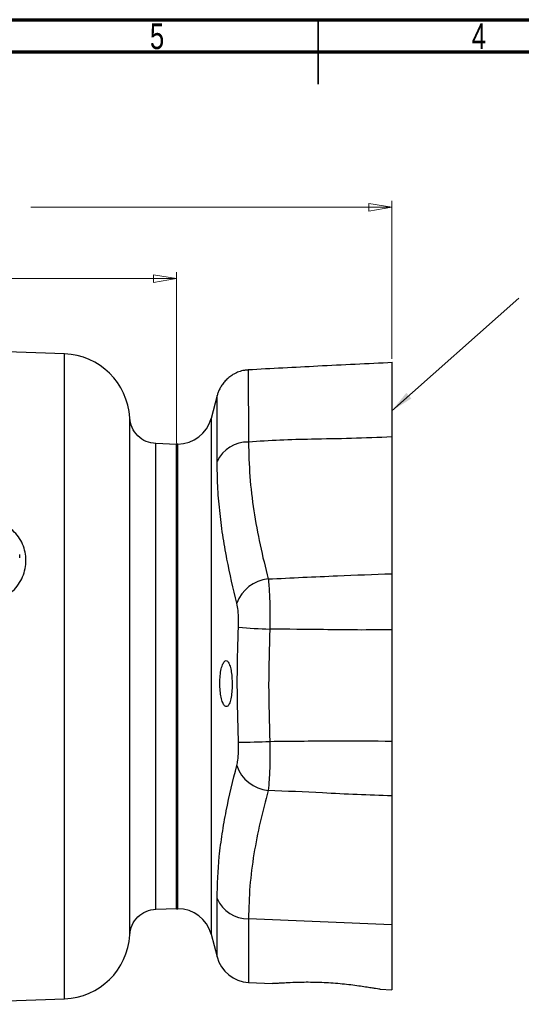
# Model space of a CAD drawing. Header units: inches. Extents: x 0.6 to 16.3, y 0.2 to 11.5.
# Tile 7 of 12: x 6.6 to 9.7, y 5.5 to 11.5. Entities that reach past the tile are written whole.
import ezdxf

# ---------------------------------------------------------------- set-up
doc = ezdxf.new("R2010")
doc.units = ezdxf.units.IN
doc.header["$MEASUREMENT"] = 0
doc.styles.add('SLDTEXTSTYLE0', font='TXT', dxfattribs={"width": 0.75})
doc.dimstyles.new('SLDDIMSTYLE1', dxfattribs={"dimtxt": 0.137795, "dimasz": 0.14, "dimexe": 0, "dimexo": 0.0625, "dimgap": 0.034449, "dimtad": 0, "dimdec": 1, "dimlfac": 1.5, "dimrnd": 1e-09, "dimzin": 12, "dimdsep": 46, "dimtxsty": 'SLDTEXTSTYLE0', "dimblk1": 'CLOSED', "dimblk2": 'CLOSED', "dimsah": 1, "dimcen": 0.09, "dimadec": 0, "dimazin": 3, "dimtfac": 1, "dimtdec": 1, "dimtofl": 0, "dimtmove": 0, "dimatfit": 3, "dimldrblk": 'CLOSED', "dimfxl": 0, "dimfrac": 2, "dimtolj": 1, "dimtzin": 12, "dimarcsym": 0})
doc.dimstyles.new('SLDDIMSTYLE5', dxfattribs={"dimtxt": 0.18, "dimasz": 0.14, "dimexe": 0, "dimexo": 0.0625, "dimgap": 0, "dimtad": 0, "dimtih": 1, "dimtoh": 1, "dimdec": 0, "dimrnd": 1e-09, "dimzin": 0, "dimdsep": 46, "dimtxsty": 'Standard', "dimsah": 1, "dimcen": 0.09, "dimadec": 0, "dimazin": 0, "dimtfac": 0.14, "dimtdec": 0, "dimtofl": 0, "dimtmove": 0, "dimatfit": 3, "dimfxl": 0, "dimfrac": 2, "dimtolj": 1, "dimtzin": 0, "dimarcsym": 0})

# ---------------------------------------------------------------- blocks, each defined once
blk = doc.blocks.new('_Closed')
at = {"color": 0, "linetype": 'ByBlock', "lineweight": -2}
for p, q in [((-1, 0.166667), (0, 0)), ((-1, 0.166667), (-1, -0.166667)), ((0, 0), (-1, -0.166667)), ((0, 0), (-1, 0))]:
    blk.add_line(p, q, dxfattribs=at)
blk = doc.blocks.new('_D_9')
at = {"color": 7, "linetype": 'Continuous', "lineweight": 0}
for p, q in [((6.2376, 10.5478), (6.1957, 10.5478)), ((6.1957, 10.5478), (6.1957, 10.3291)), ((6.5431, 10.5478), (6.5851, 10.5478)), ((6.5851, 10.5478), (6.5851, 10.3291)), ((8.9139, 9.423), (8.9139, 10.3887)), ((4.5519, 10.3494), (6.0748, 10.3494)), ((6.1957, 10.3291), (6.2376, 10.3291)), ((6.5851, 10.3291), (6.5431, 10.3291)), ((8.9139, 10.3494), (6.7059, 10.3494))]:
    blk.add_line(p, q, dxfattribs=at)
at = {"color": 7, "linetype": 'Continuous', "lineweight": 18, "xscale": 0.14, "yscale": 0.14, "rotation": 180.0000000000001}
blk.add_blockref('_Closed', (4.5519, 10.3494), dxfattribs=at)
at = {"color": 7, "linetype": 'Continuous', "lineweight": 18, "xscale": 0.14, "yscale": 0.14}
blk.add_blockref('_Closed', (8.9139, 10.3494), dxfattribs=at)
at = {"color": 7, "linetype": 'Continuous', "lineweight": 18, "char_height": 0.1378, "attachment_point": 1, "style": 'SLDTEXTSTYLE0'}
for s, insert in [('166', (6.2376, 10.5067)), ('6.5', (6.2631, 10.3005))]:
    blk.add_mtext(s, dxfattribs=dict(at, insert=insert))
blk = doc.blocks.new('_D_10')
at = {"color": 7, "linetype": 'Continuous', "lineweight": 0}
for p, q in [((5.7475, 10.1125), (5.7055, 10.1125)), ((5.7055, 10.1125), (5.7055, 9.8938)), ((6.0529, 10.1125), (6.0949, 10.1125)), ((6.0949, 10.1125), (6.0949, 9.8938)), ((7.5972, 8.908), (7.5972, 9.9534)), ((4.5519, 9.9141), (5.5846, 9.9141)), ((5.7055, 9.8938), (5.7475, 9.8938)), ((6.0949, 9.8938), (6.0529, 9.8938)), ((7.5972, 9.9141), (6.2157, 9.9141))]:
    blk.add_line(p, q, dxfattribs=at)
at = {"color": 7, "linetype": 'Continuous', "lineweight": 18, "xscale": 0.14, "yscale": 0.14}
for p, rotation in [((4.5519, 9.9141), 180), ((7.5972, 9.9141), 360)]:
    blk.add_blockref('_Closed', p, dxfattribs=dict(at, rotation=rotation))
at = {"color": 7, "linetype": 'Continuous', "lineweight": 18, "char_height": 0.1378, "attachment_point": 1, "style": 'SLDTEXTSTYLE0'}
for s, insert in [('116', (5.7475, 10.0714)), ('4.6', (5.7729, 9.8652))]:
    blk.add_mtext(s, dxfattribs=dict(at, insert=insert))

msp = doc.modelspace()

# ---------------------------------------------------------------- linework, layer by layer
at = {"color": 7, "linetype": 'Continuous', "lineweight": 70}
for p, q in [((0.5906, 11.4961), (16.3386, 11.4961)), ((0.7874, 11.2992), (16.1417, 11.2992))]:
    msp.add_line(p, q, dxfattribs=at)
at = {"color": 7, "linetype": 'Continuous', "lineweight": 35}
for p, q in [((8.4646, 11.4961), (8.4646, 11.1024)), ((8.4646, 11.2992), (8.4646, 11.4961))]:
    msp.add_line(p, q, dxfattribs=at)
at = {"color": 7, "linetype": 'Continuous', "lineweight": 25}
for p, q in [((6.913, 9.4534), (4.5519, 9.5359)), ((7.8468, 9.1995), (7.8089, 9.0582)), ((8.9139, 8.9459), (8.9139, 8.11)), ((7.5972, 8.9007), (7.4707, 8.9051)), ((7.6061, 8.9026), (7.5972, 8.9026)), ((7.5972, 8.9022), (7.5972, 8.9026)), ((7.5972, 6.0626), (7.5972, 8.9022)), ((6.6385, 8.2061), (6.6385, 8.228)), ((8.9139, 7.7677), (8.9139, 7.0873)), ((8.9139, 6.7525), (8.9139, 5.965)), ((7.4707, 6.06), (7.5972, 6.0645)), ((7.5972, 6.0626), (7.6061, 6.0626)), ((8.9139, 5.965), (8.038, 6.0013)), ((8.9139, 5.965), (8.9139, 5.5664)), ((7.8089, 5.9069), (7.8462, 5.7677)), ((8.038, 5.6123), (8.184, 5.6047)), ((8.8437, 5.5701), (8.9139, 5.5664)), ((5.9599, 5.4784), (6.913, 5.5117))]:
    msp.add_line(p, q, dxfattribs=at)
at = {"color": 8, "linetype": 'Continuous', "lineweight": 25}
for p, q in [((6.913, 7.4826), (6.913, 9.4534)), ((7.8089, 9.0582), (7.8089, 5.9069)), ((7.6061, 8.9022), (7.6061, 8.9026)), ((7.6061, 6.0626), (7.6061, 8.9022)), ((6.913, 5.5117), (6.913, 7.4826)), ((7.8462, 5.7677), (7.8462, 6.1244)), ((8.038, 6.0013), (8.038, 5.6123))]:
    msp.add_line(p, q, dxfattribs=at)
at = {"color": 8, "linetype": 'Continuous', "lineweight": 25, "flags": 128}
for points in [[(8.0358, 9.3544), (8.0358, 9.3551), (8.0358, 9.3444), (8.0359, 9.3208), (8.0361, 9.2834), (8.0364, 9.2329), (8.0367, 9.1717), (8.0371, 9.0988), (8.0375, 9.0123), (8.0381, 8.9146), (8.0381, 8.9146), (8.0381, 8.9146)], [(7.3113, 5.9024), (7.3113, 5.9024), (7.3113, 5.9026), (7.3113, 5.9037), (7.3113, 5.9064), (7.3113, 5.9119), (7.3113, 5.9172), (7.3113, 5.9236), (7.3113, 5.9314), (7.3113, 5.9407), (7.3113, 5.96), (7.3113, 5.9792), (7.3113, 5.9983), (7.3113, 6.0231), (7.3113, 6.0462), (7.3113, 6.0606), (7.3113, 6.0716), (7.3113, 6.0947), (7.3113, 6.132), (7.3113, 6.1866), (7.3113, 6.2054), (7.3113, 6.2206), (7.3113, 6.236), (7.3113, 6.2519), (7.3113, 6.268), (7.3113, 6.2844), (7.3113, 6.2976), (7.3113, 6.3109), (7.3113, 6.3244), (7.3113, 6.3382), (7.3113, 6.352), (7.3113, 6.3661), (7.3113, 6.3784), (7.3113, 6.4049), (7.3113, 6.445), (7.3113, 6.4992), (7.3113, 6.5373), (7.3113, 6.5754), (7.3113, 6.6133), (7.3113, 6.6514), (7.3113, 6.7766), (7.3113, 6.7985), (7.3113, 6.8051), (7.3113, 6.8192), (7.3113, 6.8411), (7.3113, 6.8841), (7.3113, 6.9425), (7.3113, 6.9595), (7.3113, 6.9617), (7.3113, 6.962), (7.3113, 6.962), (7.3113, 6.962), (7.3113, 6.962), (7.3113, 6.962), (7.3113, 6.962), (7.3113, 6.962), (7.3113, 6.962), (7.3113, 6.9627), (7.3113, 6.9661), (7.3113, 6.9805), (7.3113, 7.0051), (7.3113, 7.04), (7.3113, 7.1161), (7.3113, 7.2189), (7.3113, 7.238), (7.3113, 7.2569), (7.3113, 7.2759), (7.3113, 7.2948), (7.3113, 7.3138), (7.3113, 7.3381), (7.3113, 7.3624), (7.3113, 7.3867), (7.3113, 7.411), (7.3113, 7.4354), (7.3113, 7.4598), (7.3113, 7.4842), (7.3113, 7.5026), (7.3113, 7.5426), (7.3113, 7.6021), (7.3113, 7.6625), (7.3113, 7.7089), (7.3113, 7.7548), (7.3113, 7.798), (7.3113, 7.8335), (7.3113, 7.888), (7.3113, 7.949), (7.3113, 8.0161), (7.3113, 8.089), (7.3113, 8.172), (7.3113, 8.2486), (7.3113, 8.3248), (7.3113, 8.3892), (7.3113, 8.4515), (7.3113, 8.5228), (7.3113, 8.6012), (7.3113, 8.6497), (7.3113, 8.6865), (7.3113, 8.7139), (7.3113, 8.7453), (7.3113, 8.7828), (7.3113, 8.8216), (7.3113, 8.8606), (7.3113, 8.8934), (7.3113, 8.9207), (7.3113, 8.9431), (7.3113, 8.9597), (7.3113, 8.9801), (7.3113, 9.0017), (7.3113, 9.0179), (7.3113, 9.0296), (7.3113, 9.0383), (7.3113, 9.0442), (7.3113, 9.05), (7.3113, 9.0552), (7.3113, 9.0595), (7.3113, 9.0616), (7.3113, 9.0624), (7.3113, 9.0626)]]:
    msp.add_lwpolyline(points, dxfattribs=at)
at = {"color": 7, "linetype": 'Continuous', "lineweight": 25}
for centre, radius, start, end in [((6.8985, 9.0404), 0.4133, 3.07367, 88), ((7.6061, 9.1125), 0.21, 270, 345), ((8.032, 8.7097), 0.205, 88.31518, 155.01231), ((8.1795, 7.8525), 0.2265, 95.38401, 160.18681), ((8.2793, 10.9961), 3.2266, 264.62313, 268.03698), ((7.9701, 10.984), 3.9036, 270.09938, 272.91624), ((8.1801, 7.0098), 0.2254, 198.61298, 264.45941), ((8.0341, 6.2062), 0.2049, 203.53862, 271.11335), ((7.6061, 5.8526), 0.21, 15, 90), ((6.8985, 5.9248), 0.4133, 272, 356.90815), ((8.049, 5.822), 0.21, 195, 267)]:
    msp.add_arc(centre, radius, start, end, dxfattribs=at)
for points, knots in [([(8.9194, 9.4001), (8.7669, 9.393), (8.4723, 9.3792), (8.1778, 9.3632), (8.0357, 9.3554)], [0, 0, 0, 0, 0.517473, 1, 1, 1, 1]), ([(8.9139, 9.3981), (8.9139, 9.3986), (8.9139, 9.4024), (8.9139, 9.3859), (8.9139, 9.3476), (8.9139, 9.2834), (8.9139, 9.1946), (8.9139, 9.0835), (8.9139, 8.9917), (8.9139, 8.9459)], [0, 0, 0, 0, 0.0259005, 0.1855937, 0.3457963, 0.5054899, 0.6701405, 0.8353493, 1, 1, 1, 1]), ([(8.0357, 9.3551), (8.0281, 9.3546), (8.0088, 9.3535), (7.9794, 9.345), (7.9491, 9.3315), (7.9228, 9.3144), (7.9004, 9.2947), (7.8821, 9.2735), (7.8676, 9.2516), (7.8569, 9.23), (7.8502, 9.2126), (7.8477, 9.2025), (7.847, 9.1994)], [0, 0, 0, 0, 0.087892, 0.221186, 0.347342, 0.467017, 0.580412, 0.687399, 0.787562, 0.880176, 0.964169, 1, 1, 1, 1]), ([(7.4719, 8.905), (7.4514, 8.908), (7.4103, 8.9138), (7.3585, 8.9502), (7.3213, 9.0012), (7.3146, 9.0422), (7.3113, 9.0626)], [0, 0, 0, 0, 0.250008, 0.500015, 0.750007, 1, 1, 1, 1]), ([(8.9139, 8.9459), (8.8321, 8.9426), (8.6685, 8.9358), (8.4408, 8.9326), (8.2305, 8.927), (8.1022, 8.9187), (8.0381, 8.9146)], [0, 0, 0, 0, 0.279922, 0.56025, 0.780285, 1, 1, 1, 1]), ([(8.0381, 8.9146), (8.0396, 8.8445), (8.0428, 8.7041), (8.0686, 8.4945), (8.1068, 8.2857), (8.1411, 8.1472), (8.1583, 8.078)], [0, 0, 0, 0, 0.2490215, 0.4980662, 0.7490204, 1, 1, 1, 1]), ([(7.9665, 7.9293), (7.9451, 8.0193), (7.912, 8.1584), (7.8796, 8.3482), (7.8605, 8.4974), (7.8483, 8.6469), (7.8469, 8.7465), (7.8462, 8.7963)], [0, 0, 0, 0, 0.313072, 0.484483, 0.655887, 0.827945, 1, 1, 1, 1]), ([(8.1583, 8.078), (8.2994, 8.0847), (8.5512, 8.0967), (8.8031, 8.106), (8.9139, 8.11)], [0, 0, 0, 0, 0.560078, 1, 1, 1, 1]), ([(8.1583, 8.078), (8.1583, 8.078), (8.1598, 8.0647), (8.1626, 8.0355), (8.1659, 7.985), (8.1682, 7.9287), (8.1695, 7.8575), (8.1693, 7.8037), (8.1687, 7.7714), (8.1687, 7.7714)], [0, 0, 0, 0, 0.000005, 0.178753, 0.357496, 0.539397, 0.721296, 0.999995, 1, 1, 1, 1]), ([(8.9139, 8.11), (8.9139, 8.0873), (8.9139, 8.0479), (8.9139, 7.9779), (8.9139, 7.9107), (8.9139, 7.8397), (8.9139, 7.7919), (8.9139, 7.7677)], [0, 0, 0, 0, 0.251927, 0.438574, 0.630634, 0.812808, 1, 1, 1, 1]), ([(7.9769, 7.7837), (7.9773, 7.799), (7.9781, 7.8344), (7.975, 7.887), (7.9693, 7.9153), (7.9665, 7.9293)], [0, 0, 0, 0, 0.279297, 0.642775, 1, 1, 1, 1]), ([(7.9769, 7.0803), (7.9727, 7.2203), (7.9657, 7.4548), (7.9737, 7.6892), (7.9769, 7.7837)], [0, 0, 0, 0, 0.596967, 1, 1, 1, 1]), ([(8.1687, 7.7714), (8.165, 7.6572), (8.1575, 7.4285), (8.165, 7.1998), (8.1687, 7.0854)], [0, 0, 0, 0, 0.499525, 1, 1, 1, 1]), ([(8.9139, 7.7677), (8.8443, 7.7668), (8.7053, 7.765), (8.4569, 7.7693), (8.278, 7.7706), (8.1687, 7.7714)], [0, 0, 0, 0, 0.279911, 0.559956, 1, 1, 1, 1]), ([(7.8873, 7.5694), (7.8833, 7.5623), (7.8755, 7.548), (7.8669, 7.5097), (7.8624, 7.4645), (7.8625, 7.4171), (7.8669, 7.3729), (7.8749, 7.3355), (7.8859, 7.3085), (7.8986, 7.2953), (7.9117, 7.2987), (7.9233, 7.3188), (7.9322, 7.3531), (7.9374, 7.3967), (7.9385, 7.4441), (7.9358, 7.4901), (7.9296, 7.5302), (7.9203, 7.5608), (7.9086, 7.5782), (7.8971, 7.5804), (7.8901, 7.5726), (7.8873, 7.5694)], [0, 0, 0, 0, 0.054736, 0.109531, 0.162824, 0.214282, 0.265006, 0.316402, 0.36949, 0.424501, 0.480796, 0.537165, 0.592434, 0.64601, 0.698065, 0.749331, 0.800761, 0.853213, 0.907217, 0.962771, 1, 1, 1, 1]), ([(7.9665, 6.9379), (7.9687, 6.948), (7.9739, 6.9715), (7.9781, 7.0211), (7.9773, 7.0607), (7.9769, 7.0803)], [0, 0, 0, 0, 0.277263, 0.642916, 1, 1, 1, 1]), ([(8.1687, 7.0854), (8.1687, 7.0854), (8.1691, 7.0647), (8.1695, 7.0233), (8.169, 6.9625), (8.1673, 6.9048), (8.1641, 6.8426), (8.1607, 6.8049), (8.1583, 6.7855), (8.1583, 6.7855)], [0, 0, 0, 0, 0.000005, 0.178727, 0.357449, 0.540431, 0.723416, 0.999995, 1, 1, 1, 1]), ([(8.1687, 7.0854), (8.3079, 7.0869), (8.5562, 7.0897), (8.8046, 7.088), (8.9139, 7.0873)], [0, 0, 0, 0, 0.560082, 1, 1, 1, 1]), ([(8.9139, 7.0873), (8.9139, 7.0547), (8.9139, 6.9981), (8.9139, 6.9207), (8.9139, 6.8569), (8.9139, 6.7991), (8.9139, 6.7682), (8.9139, 6.7525)], [0, 0, 0, 0, 0.251927, 0.438574, 0.630634, 0.812808, 1, 1, 1, 1]), ([(7.8462, 6.1244), (7.8487, 6.21), (7.8526, 6.3422), (7.8765, 6.521), (7.9086, 6.7069), (7.9433, 6.8455), (7.9665, 6.9379)], [0, 0, 0, 0, 0.315261, 0.486218, 0.657182, 1, 1, 1, 1]), ([(8.1583, 6.7855), (8.1413, 6.7211), (8.1074, 6.5923), (8.0694, 6.3971), (8.0432, 6.2001), (8.0398, 6.0676), (8.038, 6.0013)], [0, 0, 0, 0, 0.249241, 0.498459, 0.749241, 1, 1, 1, 1]), ([(8.9139, 6.7525), (8.8434, 6.7548), (8.7023, 6.7594), (8.4505, 6.7725), (8.2691, 6.7806), (8.1583, 6.7855)], [0, 0, 0, 0, 0.279913, 0.559962, 1, 1, 1, 1]), ([(7.3113, 5.9024), (7.3146, 5.9229), (7.3213, 5.9638), (7.3585, 6.0149), (7.4103, 6.0512), (7.4514, 6.0571), (7.4719, 6.06)], [0, 0, 0, 0, 0.25, 0.499995, 0.749999, 1, 1, 1, 1]), ([(8.2774, 5.6095), (8.265, 5.6089), (8.2399, 5.6075), (8.212, 5.6057), (8.1921, 5.6046), (8.1866, 5.6047), (8.184, 5.6048)], [0, 0, 0, 0, 0.255634, 0.518655, 0.774296, 1, 1, 1, 1]), ([(8.8437, 5.5702), (8.8412, 5.5704), (8.8358, 5.5708), (8.8169, 5.5738), (8.7896, 5.5783), (8.7545, 5.584), (8.7123, 5.5903), (8.6643, 5.5967), (8.6114, 5.6025), (8.5561, 5.6073), (8.4992, 5.6107), (8.4436, 5.6125), (8.3899, 5.6129), (8.332, 5.612), (8.2977, 5.6105), (8.2774, 5.6095)], [0, 0, 0, 0, 0.062177, 0.137003, 0.210331, 0.285697, 0.360626, 0.437686, 0.513281, 0.591123, 0.665725, 0.742557, 0.816062, 0.891692, 1, 1, 1, 1])]:
    msp.add_open_spline(points, degree=3, knots=knots, dxfattribs=at)
at = {"color": 8, "linetype": 'Continuous', "lineweight": 25}
for points, knots in [([(7.8462, 8.7963), (7.8463, 8.826), (7.8464, 8.8854), (7.8466, 8.9633), (7.8467, 9.032), (7.8469, 9.0895), (7.847, 9.135), (7.847, 9.1694), (7.8471, 9.1913), (7.8471, 9.2012), (7.8471, 9.1998), (7.8471, 9.1994)], [0, 0, 0, 0, 0.118295, 0.236591, 0.358322, 0.480054, 0.59832, 0.716587, 0.838298, 0.960009, 1, 1, 1, 1]), ([(7.4719, 6.0601), (7.4719, 6.0601), (7.4719, 6.056), (7.4719, 6.0701), (7.4719, 6.1041), (7.4719, 6.1647), (7.4719, 6.2471), (7.4719, 6.3508), (7.4719, 6.4738), (7.4719, 6.6141), (7.4719, 6.7693), (7.4719, 6.9366), (7.4719, 7.1133), (7.4719, 7.2964), (7.4719, 7.4826), (7.4719, 7.6688), (7.4719, 7.8518), (7.4719, 8.0285), (7.4719, 8.1958), (7.4719, 8.351), (7.4719, 8.4913), (7.4719, 8.6143), (7.4719, 8.718), (7.4719, 8.8006), (7.4719, 8.8602), (7.4719, 8.898), (7.4719, 8.9027), (7.4719, 8.905)], [0, 0, 0, 0, 0.000018, 0.041689, 0.083359, 0.12503, 0.1667, 0.208371, 0.250041, 0.291712, 0.333382, 0.375053, 0.416723, 0.458393, 0.500064, 0.541734, 0.583405, 0.625075, 0.666746, 0.708416, 0.750087, 0.791757, 0.833428, 0.875098, 0.916769, 0.958439, 1, 1, 1, 1]), ([(6.3992, 7.9197), (6.4177, 7.9214), (6.4546, 7.9248), (6.5074, 7.9425), (6.5557, 7.9688), (6.5979, 8.0033), (6.6323, 8.0446), (6.6579, 8.091), (6.6736, 8.1408), (6.6789, 8.192), (6.6736, 8.2428), (6.6578, 8.2913), (6.6323, 8.3361), (6.5976, 8.3752), (6.5578, 8.4069), (6.5274, 8.4214), (6.5133, 8.4281)], [0, 0, 0, 0, 0.0730147, 0.1457755, 0.2184988, 0.290816, 0.3629168, 0.4348466, 0.5064556, 0.5780291, 0.6495747, 0.721252, 0.7931401, 0.8652327, 0.9375772, 1, 1, 1, 1])]:
    msp.add_open_spline(points, degree=3, knots=knots, dxfattribs=at)

# ---------------------------------------------------------------- texts
at = {"color": 7, "linetype": 'Continuous', "lineweight": 0, "char_height": 0.1562, "attachment_point": 2, "style": 'SLDTEXTSTYLE0'}
for s, insert in [('5', (7.4787, 11.4728)), ('4', (9.4472, 11.4728))]:
    msp.add_mtext(s, dxfattribs=dict(at, insert=insert))

# ---------------------------------------------------------------- dimensions: what is measured, and where the dimension line sits
at = {"color": 7, "linetype": 'Continuous', "lineweight": 18}
for base, p1, picture, middle in [((4.5519, 10.3494), (8.9139, 9.3837), '_D_9', (6.3904, 10.3494)), ((4.5519, 9.9141), (7.5972, 8.8687), '_D_10', (5.9002, 9.9141))]:
    dim = msp.add_linear_dim(base=base, p1=p1, p2=(4.5519, 10.4231), dimstyle='SLDDIMSTYLE1', dxfattribs=at)
    dim.commit()
    dim.dimension.update_dxf_attribs({"geometry": picture, "text_midpoint": middle, "dimtype": 160})

# ---------------------------------------------------------------- leaders
at = {"color": 7, "linetype": 'Continuous', "lineweight": 0}
msp.add_leader([(8.9139, 9.1054), (9.6911, 9.7943)], dimstyle='SLDDIMSTYLE5', dxfattribs=at)

doc.saveas('drawing.dxf')
